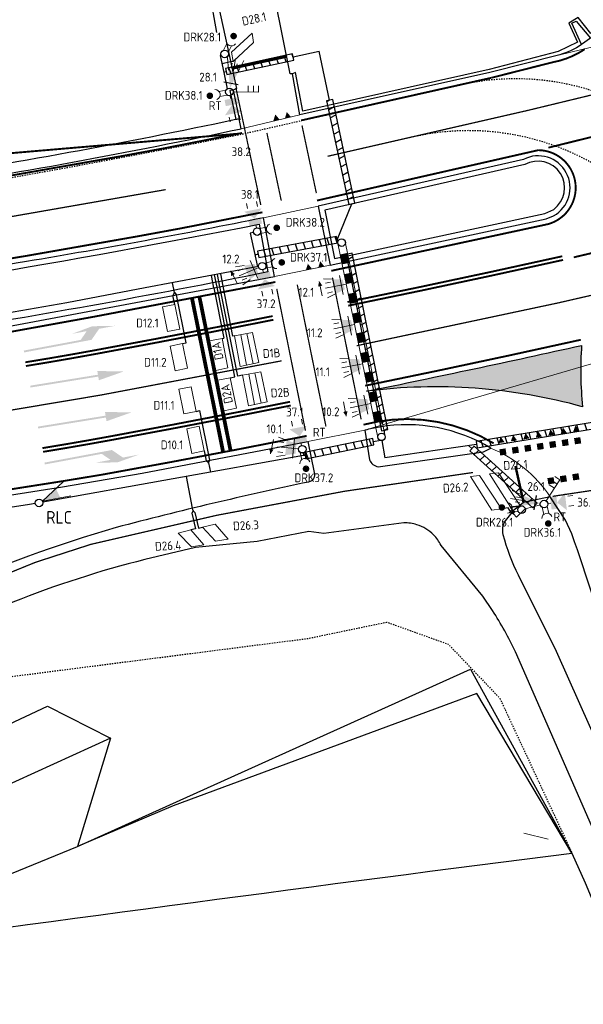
# Model space of a CAD drawing. Header units: metres. Extents: x 144112 to 146497, y 457631 to 458575.
# Tile 4 of 59: x 144634 to 144679, y 457676 to 457754. Entities that reach past the tile are written whole.
import ezdxf
from ezdxf.enums import TextEntityAlignment as Align

# ---------------------------------------------------------------- set-up
doc = ezdxf.new("R2010")
doc.units = ezdxf.units.M
doc.header["$LTSCALE"] = 0.25
for name, pattern in [('N237M200$0$030270', [0.75, 0.0675, -0.6825]), ('N237M200$0$050050', [0.25, 0.1175, -0.1325]), ('N237M200$0$11', [0.5, 0.25, -0.25]), ('N237M200$0$13', [1, 0.25, -0.75]), ('N237M200$0$39', [3, 0.75, -2.25]), ('STIPPELFIJN', [0.375, 0.25, -0.125])]:
    doc.linetypes.add(name, pattern=pattern)
doc.layers.get('0').update_dxf_attribs({"linetype": 'CONTINUOUS', "lineweight": 0})
for name, color, linetype, lineweight in [('INSTALLATIE', 3, 'CONTINUOUS', 0), ('LUSSEN', 7, 'CONTINUOUS', 0), ('TOPOT09', 4, 'geleiderail', 0), ('TOPOV04', 12, 'CONTINUOUS', 0)]:
    doc.layers.add(name, color=color, linetype=linetype, lineweight=lineweight)
for name, color, linetype in [('INSTALLATIE-T-CODE', 1, 'CONTINUOUS'), ('KABEL-500', 3, 'CONTINUOUS'), ('MASTEN', 7, 'CONTINUOUS'), ('MOF', 6, 'CONTINUOUS'), ('N237M200$0$TM-HULPLIJNEN', 252, 'CONTINUOUS'), ('N237M200$0$TM-L_03-27_10', 252, 'N237M200$0$030270'), ('N237M200$0$TM-L_05-05_10', 252, 'N237M200$0$050050'), ('N237M200$0$TM-L_1-1_15', 252, 'N237M200$0$11'), ('N237M200$0$TM-L_1-3_10', 252, 'N237M200$0$13'), ('N237M200$0$TM-L_3-9_10', 252, 'N237M200$0$39'), ('N237M200$0$TM-L_C_15', 252, 'CONTINUOUS'), ('N237M200$0$TM-L_C_20', 252, 'CONTINUOUS'), ('N237M200$0$TM-L_C_30', 252, 'CONTINUOUS'), ('N237M200$0$TM-PIJL', 252, 'CONTINUOUS'), ('N237M200$0$TM-SYMBOOL', 252, 'CONTINUOUS'), ('ONDERGROND', 7, 'CONTINUOUS'), ('TER-T02', 3, 'RASTER'), ('TOPOT05', 3, 'STIPPELFIJN'), ('TOPOT50', 6, 'CONTINUOUS'), ('VRI - uitslijper', 1, 'CONTINUOUS'), ('VRI131 installatie$0$INST-T-CODE', 252, 'CONTINUOUS'), ('VRI131 lussen$0$LUS-T-CODE', 1, 'CONTINUOUS'), ('VRI131 mantelbuis$0$BUIS', 1, 'CONTINUOUS'), ('WEG-NW-MARKERING', 7, 'STIPPELFIJN'), ('WEG-T01', 7, 'CONTINUOUS'), ('WEG-T21', 12, 'CONTINUOUS'), ('x-wegmeubilair bs', 252, 'CONTINUOUS')]:
    doc.layers.add(name, color=color, linetype=linetype)
doc.styles.add('I020-1', font='ISO', dxfattribs={"height": 2})
doc.styles.add('VRI131 installatie$0$I020-1', font='ISO', dxfattribs={"height": 2})
doc.styles.add('VRI131 installatie$0$ISO', font='ISO')
doc.styles.add('VRI131 lussen$0$I020-1', font='ISO', dxfattribs={"height": 2})
doc.linetypes.add('geleiderail', pattern='A,0.5,-0.25,[1,GELEIDERAIL,S=1,R=0,X=0,Y=0],-0.25,0.5', length=1.5)
doc.linetypes.add('RASTER', pattern='A,0.25,-0.25,[150,BLOK.SHX,S=0.25,R=0,X=0,Y=0],-0.25,0.25', length=1)

# ---------------------------------------------------------------- blocks, each defined once
blk = doc.blocks.new('Masten1')
blk.add_circle((0, 0), 0.3)
blk = doc.blocks.new('VRI131 lussen$0$V_1X2')
blk.add_lwpolyline([(-1, 0), (1, 0), (1, -1), (-1, -1), (-1, 0)])
at = {"layer": 'VRI131 lussen$0$LUS-T-CODE', "style": 'VRI131 lussen$0$I020-1'}
blk.add_attdef('LUS', text='', height=1, rotation=270, dxfattribs=at).set_placement((0.022, -2.416), align=Align.MIDDLE)
blk = doc.blocks.new('V_RLC')
blk.add_lwpolyline([(2.511, 0.632), (0.3, 0), (2.511, -0.632)])
blk.add_solid([(0.3, 0), (1.7, 0.4), (1.7, -0.4)])
at = {"layer": 'INSTALLATIE-T-CODE', "style": 'I020-1'}
blk.add_attdef('INST', text='', height=1, dxfattribs=at).set_placement((4.287, 0.002), align=Align.MIDDLE)
blk = doc.blocks.new('VRI131 installatie$0$V_3X30LNT_S')
for p, q in [((0.3, 0), (1.975, 0)), ((0.7, 0.769), (0.7, -0.769)), ((1.3, 0.6), (1.979, 0.769)), ((1.5, 0.4), (1.9, 0.4)), ((1.3, -0.6), (1.979, -0.769)), ((1.5, -0.4), (1.9, -0.4))]:
    blk.add_line(p, q)
blk.add_solid([(0.5, 0.4), (0.5, -0.4), (1.3, 0.6), (1.3, -0.6)])
at = {"layer": 'VRI131 installatie$0$INST-T-CODE', "style": 'VRI131 installatie$0$I020-1'}
blk.add_attdef('LNT', text='', height=1, dxfattribs=at).set_placement((3.534, -0.001), align=Align.MIDDLE)
blk = doc.blocks.new('VRI131 installatie$0$V_VGLNT')
for p, q in [((0.548, 0), (0.3, 0)), ((1.948, 0.4), (2.348, 0.4)), ((1.948, -0.4), (2.348, -0.4))]:
    blk.add_line(p, q)
for points in [[(0.548, 0.5), (1.048, 0.5), (0.548, -0.5), (1.048, -0.5)], [(1.048, 0), (1.748, 0.7), (1.748, -0.7)]]:
    blk.add_solid(points)
at = {"layer": 'VRI131 installatie$0$INST-T-CODE', "style": 'VRI131 installatie$0$I020-1'}
blk.add_attdef('INST', text='', height=1, dxfattribs=at).set_placement((4.115, -0.001), align=Align.MIDDLE)
blk = doc.blocks.new('VRI131 installatie$0$V_DRK')
for p, q in [((0.22, 0.204), (0.818, 0.204)), ((0.22, -0.204), (0.806, -0.204))]:
    blk.add_line(p, q)
at = {"const_width": 0.259}
blk.add_lwpolyline([(1.695, -0.078, 1.135207), (1.455, 0.027, 0.843915)], format="xyb", close=True, dxfattribs=at)
blk.add_arc((1.174, -0.01), 0.416, 101.07288, 258.88402)
at = {"layer": 'VRI131 installatie$0$INST-T-CODE', "style": 'VRI131 installatie$0$I020-1'}
for tag, p in [('INST1', (-1.932, 3.372)), ('INST', (-2.283, 2.08))]:
    blk.add_attdef(tag, text='', height=1, rotation=164.82799, dxfattribs=at).set_placement(p, align=Align.MIDDLE)
blk.add_attdef('INST', text='', height=1, dxfattribs=at).set_placement((3.19, -0.003), align=Align.MIDDLE)
blk = doc.blocks.new('VRI131 installatie$0$V_SECLNT')
for p, q in [((0.3, 0), (2.3, 0)), ((1.5, 0), (1.5, 0.5)), ((1.9, 0), (1.9, 0.5)), ((2.3, 0), (2.3, 0.5))]:
    blk.add_line(p, q)
blk = doc.blocks.new('VRI131 installatie$0$V_3X20LNT_S')
for p, q in [((1.7, 0.4), (2.666, 0.659)), ((1.7, 0), (2.7, 0)), ((1.9, 0.2), (2.3, 0.2)), ((1.7, -0.4), (2.666, -0.659)), ((1.9, -0.2), (2.3, -0.2))]:
    blk.add_line(p, q)
blk.add_solid([(0.3, 0), (1.7, 0.4), (1.7, -0.4)])
at = {"layer": 'x-wegmeubilair bs', "color": 3}
blk.add_line((0.7, 0.58), (0.7, -0.58), dxfattribs=at)
at = {"layer": 'VRI131 installatie$0$INST-T-CODE', "style": 'VRI131 installatie$0$I020-1'}
blk.add_attdef('LNT', text='', height=1, dxfattribs=at).set_placement((4.129, 0), align=Align.MIDDLE)
blk = doc.blocks.new('N237M200$0$vobur')
at = {"layer": 'N237M200$0$TM-PIJL'}
blk.add_hatch(color=256, dxfattribs=at).paths.add_polyline_path([(0, -0.075), (4.6, -0.075), (5.2, -0.675), (4, -0.675), (5.7, -0.975), (7.5, -0.675), (6.2, -0.675), (5.45, 0.075), (0, 0.075)])
blk = doc.blocks.new('N237M200$0$vobul')
at = {"layer": 'N237M200$0$TM-PIJL'}
blk.add_hatch(color=256, dxfattribs=at).paths.add_polyline_path([(0, 0.075), (4.6, 0.075), (5.2, 0.675), (4, 0.675), (5.7, 0.975), (7.5, 0.675), (6.2, 0.675), (5.45, -0.075), (0, -0.075)])
blk = doc.blocks.new('N237M200$0$vobud')
at = {"layer": 'N237M200$0$TM-PIJL'}
blk.add_hatch(color=256, dxfattribs=at).paths.add_polyline_path([(5.45, -0.375), (7.5, 0), (5.45, 0.375), (5.45, 0.075), (0, 0.075), (0, -0.075), (5.45, -0.075)])
blk = doc.blocks.new('N237M200$0$dht')
at = {"layer": 'N237M200$0$TM-SYMBOOL'}
blk.add_hatch(color=256, dxfattribs=at).paths.add_polyline_path([(0, 0), (0, 0.5), (0.467, 0.25)])
blk = doc.blocks.new('N237M200$0$dbl')
at = {"layer": 'N237M200$0$TM-SYMBOOL'}
blk.add_hatch(color=256, dxfattribs=at).paths.add_polyline_path([(0, 0), (0.5, 0), (0.5, 0.5), (0, 0.5)])
blk = doc.blocks.new('N237_ondergrond1')
at = {"layer": 'N237M200$0$TM-SYMBOOL'}
h = blk.add_hatch(color=8, dxfattribs=at)
edge = h.paths.add_edge_path()
edge.add_arc((144705.204, 457726.042), 26.671, 175.69235, 186.19609)
edge.add_arc((144667.035, 457681.176), 43.574, 74.48849, 97.28212)
edge.add_arc((144457.615, 458722.261), 1018.481, 281.548492, 282.531885)
at = {"layer": 'N237M200$0$TM-HULPLIJNEN', "color": 8}
blk.add_lwpolyline([(144678.608, 457728.045, 0.045863), (144678.689, 457723.163, 0.099785), (144661.512, 457724.399, 0.004291)], format="xyb", close=True, dxfattribs=at)
at = {"layer": 'N237M200$0$TM-L_03-27_10', "color": 8, "const_width": 0.1, "flags": 128}
blk.add_lwpolyline([(144669.984, 457717.944, 0.030685), (144639.639, 457712.235), (144635.233, 457710.806, -0.02057), (144614.624, 457703.055, -0.009232), (144586.992, 457694.334, -0.032872), (144549.485, 457685.572, -0.028318), (144493.484, 457679.744, -0.020539), (144475.995, 457679.633), (144436.867, 457681.51, 0.020743), (144425.812, 457681.684, 0.028304), (144386.248, 457677.975, -0.00108), (144150.789, 457638.398, -0.007743), (144126.879, 457634.844, -0.007743)], format="xyb", dxfattribs=at)
at = {"layer": 'N237M200$0$TM-L_05-05_10', "color": 8, "const_width": 0.1, "flags": 128}
for points in [[(144651.159, 457748.497), (144653.131, 457739.204)], [(144656.403, 457745.52), (144657.544, 457740.14)], [(144653.615, 457744.929), (144654.756, 457739.549)], [(144656.028, 457732.872), (144658.305, 457721.6)], [(144658.822, 457733.436), (144661.099, 457722.164)], [(144654.399, 457732.543), (144656.676, 457721.271)], [(144683.717, 457717.165), (144676.301, 457716.048)]]:
    blk.add_lwpolyline(points, dxfattribs=at)
at = {"layer": 'N237M200$0$TM-L_1-1_15', "color": 8, "const_width": 0.15, "flags": 128}
for points in [[(144682.763, 457745.442), (144675.969, 457743.756)], [(144682.848, 457736.191), (144677.982, 457735.043)]]:
    blk.add_lwpolyline(points, dxfattribs=at)
at = {"layer": 'N237M200$0$TM-L_1-3_10', "color": 8, "const_width": 0.1, "flags": 128}
for points in [[(144706.053, 457754.605, -0.009108), (144658.433, 457743.071)], [(144660.75, 457728.019, 0.012097), (144708.486, 457738.979, 0.002654)]]:
    blk.add_lwpolyline(points, format="xyb", dxfattribs=at)
at = {"layer": 'N237M200$0$TM-L_3-9_10', "color": 8, "const_width": 0.1, "flags": 128}
for points in [[(144121.242, 457666.658), (144146.822, 457670.978), (144200.164, 457679.857, -0.004883), (144347.94, 457701.157), (144473.366, 457717.976), (144601.614, 457733.454, 0.011912), (144645.576, 457740.422)], [(144654.796, 457726.82, -0.015595), (144611.439, 457719.536), (144592.971, 457717.197), (144490.831, 457705.026, 0.003627), (144384.022, 457690.767, 0.006546), (144182.813, 457659.45), (144124.268, 457649.58)]]:
    blk.add_lwpolyline(points, format="xyb", dxfattribs=at)
at = {"layer": 'N237M200$0$TM-L_C_15', "color": 8, "const_width": 0.15, "flags": 128}
for points in [[(144676.312, 457750.544, 0.102057), (144678.854, 457751.578)], [(144332.512, 457702.313, -0.001482), (144354.708, 457705.349), (144378.834, 457708.549, 0.001807), (144396.618, 457711.032), (144401.935, 457711.756), (144461.901, 457719.755, -0.001308), (144479.486, 457722.037), (144486.026, 457722.853), (144502.137, 457724.804), (144549.236, 457730.386), (144570.678, 457733.01), (144593.617, 457735.725), (144601.197, 457736.677, 0.00412), (144611.641, 457738.126), (144614.451, 457738.552), (144630.014, 457741), (144633.489, 457741.577), (144642.204, 457743.109), (144645.563, 457743.729), (144651.644, 457744.926)], [(144657.592, 457739.555), (144675.167, 457743.559, -0.874008), (144675.917, 457737.676), (144658.726, 457733.97)], [(144653.262, 457738.622), (144646.793, 457737.346), (144643.33, 457736.708), (144634.614, 457735.175), (144631.071, 457734.586), (144615.458, 457732.131), (144612.581, 457731.695, -0.00412), (144602.031, 457730.231), (144594.402, 457729.273), (144571.462, 457726.558), (144550.005, 457723.932), (144502.912, 457718.35)], [(144660.017, 457731.492, 0.004333), (144677.072, 457735.128, 0.004333)], [(144660.077, 457731.198, 0.004333), (144677.137, 457734.836)], [(144557.41, 457716.473), (144580.976, 457721.671, -0.009041), (144585.408, 457722.487, -0.010737), (144590.37, 457723.22, 0.006494), (144606.3, 457725.141), (144625.636, 457727.898), (144629.386, 457728.466), (144633.127, 457729.096), (144640.1, 457730.363), (144654.291, 457733.082)], [(144634.433, 457726.702, 0.005502), (144639.983, 457727.662, 0.003912), (144654.078, 457730.373, 0.003912)], [(144634.48, 457726.406, 0.005502), (144640.037, 457727.367, 0.003912), (144654.137, 457730.079, 0.003912)], [(144661.422, 457724.84, 0.0043), (144678.547, 457728.492, 0.002592)], [(144635.794, 457719.882, 0.005259), (144641.243, 457720.827, 0.003915), (144655.455, 457723.561, 0.003915)], [(144635.842, 457719.586, 0.005259), (144641.297, 457720.532, 0.003915), (144655.514, 457723.267, 0.003915)], [(144661.287, 457721.742, -0.203626), (144671.627, 457720.262)], [(144451.874, 457696.262, -0.002239), (144499.031, 457702.32), (144555.247, 457706.465), (144568.925, 457707.995), (144590.73, 457710.609, 0.003581), (144606.461, 457712.518, 0.006782), (144614.734, 457713.697), (144637.314, 457717.242), (144640.474, 457717.763, 0.004819), (144656.77, 457720.852)]]:
    blk.add_lwpolyline(points, format="xyb", dxfattribs=at)
for points in [[(144671.425, 457749.306), (144676.341, 457750.551)], [(144656.33, 457745.922), (144671.413, 457749.303)], [(144651.355, 457744.868), (144623.2, 457742.456), (144600.085, 457739.189), (144597.439, 457738.867), (144568.751, 457732.776)]]:
    blk.add_lwpolyline(points, dxfattribs=at)
at = {"layer": 'N237M200$0$TM-L_C_20', "color": 8, "const_width": 0.2}
for points in [[(144655.179, 457750.995), (144650.841, 457750.052)], [(144673.999, 457715.55), (144673.354, 457718.461)]]:
    blk.add_lwpolyline(points, dxfattribs=at)
at = {"layer": 'N237M200$0$TM-L_C_30', "color": 8, "const_width": 0.3, "flags": 128}
for points in [[(144647.666, 457731.808), (144650.144, 457719.557)], [(144648.254, 457731.927), (144650.732, 457719.676)]]:
    blk.add_lwpolyline(points, dxfattribs=at)
at = {"layer": 'TER-T02', "color": 8, "flags": 128}
for points in [[(144620.575, 457753.474), (144646.849, 457757.863), (144649.05, 457756.069), (144649.619, 457752.908)], [(144677.838, 457687.705), (144678.879, 457685.344), (144690.951, 457656.37)]]:
    blk.add_lwpolyline(points, dxfattribs=at)
blk.add_lwpolyline([(144617.715, 457679.703, -0.002545), (144677.838, 457687.705)], format="xyb", dxfattribs=at)
at = {"layer": 'TOPOT05', "color": 8, "flags": 128}
blk.add_lwpolyline([(144617.908, 457699.751), (144656.836, 457704.752), (144663.14, 457706.054), (144668.018, 457704.302), (144672.099, 457700.019), (144677.838, 457687.705)], dxfattribs=at)
at = {"layer": 'TOPOT09', "color": 8, "flags": 128}
blk.add_lwpolyline([(144675.938, 457688.799), (144674.015, 457689.296)], dxfattribs=at)
at = {"layer": 'TOPOT50', "color": 8}
for points in [[(144638.579, 457688.232), (144669.785, 457702.304), (144677.838, 457687.705)], [(144677.838, 457687.705), (144670.275, 457700.394), (144646.161, 457691.448), (144638.579, 457688.232)], [(144597.415, 457676.861), (144601.111, 457682.906), (144636.186, 457699.388), (144641.203, 457696.82)], [(144641.203, 457696.82), (144597.415, 457676.861)], [(144641.203, 457696.82), (144638.579, 457688.232)], [(144617.715, 457679.703), (144638.579, 457688.232)]]:
    blk.add_lwpolyline(points, dxfattribs=at)
at = {"layer": 'TOPOV04', "color": 8}
for points in [[(144676.866, 457751.139), (144703.897, 457757.714)], [(144651.571, 457745.261), (144656.234, 457746.362)], [(144653.35, 457738.181), (144657.694, 457739.117)], [(144662.539, 457721.64), (144710.768, 457735.752)], [(144654.208, 457733.525), (144658.634, 457734.411)], [(144656.86, 457720.412), (144661.405, 457721.308)], [(144661.405, 457721.308), (144662.539, 457721.64)]]:
    blk.add_lwpolyline(points, dxfattribs=at)
blk.add_lwpolyline([(144676.122, 457716.019, 0.146788), (144671.397, 457719.878)], format="xyb", dxfattribs=at)
at = {"layer": 'WEG-NW-MARKERING', "color": 8, "flags": 128}
blk.add_lwpolyline([(144668.917, 457748.737), (144651.666, 457744.821, -0.02212), (144581.158, 457733.888)], format="xyb", dxfattribs=at)
at = {"layer": 'WEG-NW-MARKERING', "color": 8}
for centre in [(144673.344, 457729.233), (144669.633, 457725.109)]:
    blk.add_arc(centre, 20, 1.24427, 102.78929, dxfattribs=at)
at = {"layer": 'WEG-T01', "color": 8}
for points in [[(144655.636, 457749.631), (144655.451, 457749.627), (144654.282, 457755.562, -0.069376), (144654.261, 457756.887, -0.212324), (144656.269, 457760.229, -0.009954), (144680.835, 457764.264), (144681.59, 457763.83), (144682.855, 457761.582), (144684.056, 457761.113), (144684.37, 457760.514), (144684.411, 457760.177)], [(144499.966, 457734.69), (144546.841, 457742.631), (144562.599, 457745.159, 0.002865), (144600.222, 457750.718, 0.005248), (144622.882, 457754.68, 0.005672), (144647.101, 457758.552, -0.257219), (144649.576, 457755.879), (144651.191, 457748.453), (144650.941, 457748.331)], [(144678.606, 457751.953, -0.076186), (144676.866, 457751.139)], [(144651.404, 457746.043, -0.000146), (144651.141, 457745.987)], [(144651.141, 457745.987, -0.014667), (144624.587, 457741.132, -0.013676), (144581.019, 457735.13), (144551.951, 457731.716, 0.001776), (144447.691, 457719.317, 0.000576), (144382.741, 457711.532, 0.002856), (144351.83, 457707.795, 0.00277), (144306.092, 457701.838, 0.005341), (144206.68, 457687.469, 0.004219), (144117.754, 457672.883, 0.004219)], [(144117.888, 457672.095, -0.00422), (144206.803, 457686.678, -0.005341), (144306.199, 457701.045, -0.002771), (144351.93, 457707.001, -0.002856), (144382.835, 457710.738, -0.000576), (144447.787, 457718.523, -0.001776), (144552.043, 457730.921), (144581.109, 457734.335, 0.013674), (144624.713, 457740.342, 0.014811), (144651.571, 457745.261)], [(144659.865, 457734.676), (144675.803, 457738.112), (144676.387, 457738.349, 0.982964), (144673.984, 457742.828)], [(144653.35, 457738.181, -0.008171), (144634.54, 457734.706, -0.00613), (144607.686, 457730.54), (144594.459, 457728.827), (144506.754, 457718.355)], [(144506.029, 457710.625, 0.003069), (144553.757, 457716.262), (144557.315, 457716.913), (144581.389, 457722.215), (144585.332, 457722.931), (144589.168, 457723.517, 0.006093), (144606.242, 457725.588), (144625.575, 457728.344), (144633.05, 457729.54), (144654.208, 457733.525)], [(144662.556, 457721.558, 0.02283), (144661.405, 457721.308)], [(144661.405, 457721.308), (144661.771, 457718.961, 0.263032), (144662.455, 457718.395), (144670.816, 457719.582), (144671.397, 457719.878)], [(144671.397, 457719.878, 0.179959), (144662.556, 457721.558)], [(144656.86, 457720.412), (144657.364, 457717.952, -0.453356), (144656.92, 457717.189, 0.012201), (144641.645, 457713.577, 0.032724), (144627.911, 457708.578, -0.000404), (144616.735, 457703.659), (144609.767, 457700.549), (144597.692, 457695.107, -0.001697), (144581.112, 457687.771, -0.010547), (144574.987, 457685.225, -0.054473), (144554.915, 457679.596, -0.045897), (144534.523, 457678.36, -0.029406), (144521.825, 457679.667)], [(144694.445, 457654.433), (144680.125, 457688.201), (144673.359, 457703.687, 0.032943), (144671.533, 457706.974), (144670.755, 457708.118), (144667.442, 457712.149, 0.081617), (144666.845, 457712.993, 0.123094), (144665.526, 457713.798, 0.082269), (144664.494, 457713.942), (144658.133, 457713.086), (144656.947, 457713.25), (144652.841, 457712.451), (144647.944, 457711.987), (144643.923, 457711.026, 0.033827), (144633.442, 457707.634), (144627.951, 457705.328), (144614.409, 457699.298), (144603.117, 457694.221), (144598.921, 457692.354, -0.005907), (144576.114, 457682.421, -0.054588), (144555.373, 457676.609, -0.045897), (144534.429, 457675.339, -0.029491), (144521.339, 457676.684, 0.009045)]]:
    blk.add_lwpolyline(points, format="xyb", dxfattribs=at)
for points in [[(144678.606, 457751.953), (144677.833, 457753.641), (144678.184, 457753.82), (144679.305, 457752.455)], [(144679.305, 457752.455), (144678.606, 457751.953)], [(144676.866, 457751.139), (144671.317, 457749.743), (144656.234, 457746.362)], [(144656.234, 457746.362), (144655.636, 457749.631)], [(144650.941, 457748.331), (144651.404, 457746.043)], [(144651.571, 457745.261), (144651.404, 457746.043)], [(144673.984, 457742.828), (144657.694, 457739.117)], [(144657.694, 457739.117), (144658.634, 457734.411)], [(144654.208, 457733.525), (144653.35, 457738.181)], [(144658.634, 457734.411), (144659.865, 457734.676)], [(144549.776, 457705.316), (144606.52, 457712.073), (144614.806, 457713.253), (144637.387, 457716.799), (144643.71, 457717.885), (144656.86, 457720.412)]]:
    blk.add_lwpolyline(points, dxfattribs=at)
blk.add_lwpolyline([(144676.122, 457716.019), (144674.001, 457715.551), (144673.184, 457714.903), (144672.526, 457714.093, 0.213368), (144672.358, 457713.009, 0.046371), (144673.557, 457709.804), (144676.598, 457703.757), (144681.067, 457693.719), (144682.745, 457694.327), (144683.18, 457693.399), (144681.488, 457692.669, -0.006571), (144690.958, 457670.497), (144692.556, 457671.2, -0.02117), (144681.148, 457702.796, 0.010932), (144677.827, 457713.072), (144677.338, 457714.143)], format="xyb", close=True, dxfattribs=at)
at = {"layer": 'WEG-T21', "color": 8}
for points in [[(144684.068, 457758.745), (144683.812, 457758.814), (144683.262, 457757.175), (144682.739, 457756.266), (144681.057, 457754.231, -0.058745), (144679.341, 457752.83), (144678.341, 457754.101), (144677.579, 457753.658), (144678.267, 457752.131), (144676.754, 457751.407), (144671.268, 457749.98), (144656.47, 457746.658), (144655.894, 457749.74), (144655.636, 457749.631)], [(144659.776, 457735.114), (144675.69, 457738.515), (144676.391, 457738.852, 0.942635), (144674.091, 457742.414)], [(144506.754, 457718.355), (144506.831, 457717.864, 0.001521), (144607.719, 457730.095, 0.014574), (144652.994, 457737.674), (144653.691, 457733.885, -0.01174), (144625.541, 457728.839), (144606.149, 457726.011, -0.005643), (144589.347, 457723.897), (144582.258, 457722.773), (144579.332, 457722.185), (144556.271, 457717.084), (144554.452, 457716.752, -0.003307), (144505.973, 457711.02)]]:
    blk.add_lwpolyline(points, format="xyb", dxfattribs=at)
for points in [[(144650.941, 457748.331), (144650.674, 457748.293), (144651.141, 457745.987)], [(144674.091, 457742.414), (144658.207, 457738.799), (144658.996, 457734.947), (144659.776, 457735.114)]]:
    blk.add_lwpolyline(points, dxfattribs=at)
at = {"layer": 'N237M200$0$TM-PIJL', "color": 8}
for name, p, rotation in [('N237M200$0$vobul', (144634.323, 457727.559), 10.59135972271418), ('N237M200$0$vobud', (144634.833, 457724.77), 9.198618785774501), ('N237M200$0$vobud', (144635.441, 457721.517), 9.198618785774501), ('N237M200$0$vobur', (144635.966, 457718.655), 10.59135972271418)]:
    blk.add_blockref(name, p, dxfattribs=dict(at, rotation=rotation))
at = {"layer": 'N237M200$0$TM-SYMBOOL', "color": 8}
for name, p, rotation in [('N237M200$0$dht', (144654.621, 457745.989), 101.1584279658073), ('N237M200$0$dht', (144655.537, 457746.185), 101.7988356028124), ('N237M200$0$dht', (144657.203, 457734.124), 101.1584279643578), ('N237M200$0$dht', (144658.184, 457734.317), 101.1584279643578), ('N237M200$0$dht', (144674.471, 457720.651), 98.54224855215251), ('N237M200$0$dht', (144675.46, 457720.8), 98.54224855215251), ('N237M200$0$dht', (144676.449, 457720.948), 98.54224855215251), ('N237M200$0$dht', (144677.438, 457721.097), 98.54224855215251), ('N237M200$0$dht', (144678.426, 457721.245), 98.54224855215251), ('N237M200$0$dht', (144672.493, 457720.354), 98.54224855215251), ('N237M200$0$dht', (144673.482, 457720.503), 98.54224855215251), ('N237M200$0$dbl', (144675.534, 457720.305), 188.5422485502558), ('N237M200$0$dbl', (144676.523, 457720.454), 188.5422485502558), ('N237M200$0$dbl', (144677.512, 457720.602), 188.5422485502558), ('N237M200$0$dbl', (144678.501, 457720.751), 188.5422485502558), ('N237M200$0$dbl', (144672.567, 457719.86), 188.5422485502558), ('N237M200$0$dbl', (144673.556, 457720.008), 188.5422485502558), ('N237M200$0$dbl', (144674.545, 457720.157), 188.5422485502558), ('N237M200$0$dbl', (144677.94, 457717.312), 8.974442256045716), ('N237M200$0$dbl', (144675.965, 457717), 8.974442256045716), ('N237M200$0$dbl', (144676.952, 457717.156), 8.974442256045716)]:
    blk.add_blockref(name, p, dxfattribs=dict(at, rotation=rotation))

msp = doc.modelspace()

# ---------------------------------------------------------------- hatches: boundary and pattern name
at = {"layer": 'VRI131 mantelbuis$0$BUIS'}
h = msp.add_hatch(dxfattribs=at)
h.set_pattern_fill('LINE', color=256, scale=0.2, angle=290.043, style=0)
h.paths.add_polyline_path([(144655.654, 457751.211), (144650.331, 457750.053), (144650.438, 457749.565), (144655.76, 457750.722)])
h = msp.add_hatch(dxfattribs=at)
h.set_pattern_fill('LINE', color=256, scale=0.2, angle=208.881, style=0)
h.paths.add_polyline_path([(144660.603, 457739.341), (144658.841, 457747.593), (144658.352, 457747.489), (144660.114, 457739.236)])
h = msp.add_hatch(dxfattribs=at)
h.set_pattern_fill('LINE', color=256, scale=0.2, angle=288.378, style=0)
h.paths.add_polyline_path([(144659.155, 457736.685), (144652.88, 457735.53), (144652.97, 457735.039), (144659.246, 457736.193)])
h = msp.add_hatch(dxfattribs=at)
h.set_pattern_fill('LINE', color=256, scale=0.2, angle=208.278, style=0)
h.paths.add_polyline_path([(144663.218, 457721.363), (144660.397, 457735.369), (144659.907, 457735.27), (144662.728, 457721.264)])
h = msp.add_hatch(dxfattribs=at)
h.set_pattern_fill('LINE', color=256, scale=0.2, angle=287.361, style=0)
h.paths.add_polyline_path([(144683.495, 457722.577), (144670.223, 457720.406), (144670.304, 457719.913), (144683.576, 457722.083)])
h = msp.add_hatch(dxfattribs=at)
h.set_pattern_fill('LINE', color=256, scale=0.2, angle=289.422, style=0)
h.set_pattern_definition([(289.422, (-0.21527, 1.3799), (0.5988653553, 0.2111522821), [])])
h.paths.add_polyline_path([(144662.016, 457720.638), (144656.598, 457719.528), (144656.699, 457719.038), (144662.116, 457720.148)])
h = msp.add_hatch(dxfattribs=at)
h.set_pattern_fill('LINE', color=256, scale=0.2, angle=43.191, style=0)
h.paths.add_polyline_path([(144669.733, 457719.654), (144674.736, 457715.148), (144675.07, 457715.519), (144670.068, 457720.025)])

# ---------------------------------------------------------------- linework, layer by layer
for points in [[(144650.805, 457751.335), (144652.444, 457752.858), (144652.56, 457752.11), (144650.925, 457750.61)], [(144650.053, 457728.587), (144649.067, 457728.409), (144649.549, 457726.053), (144650.52, 457726.261)], [(144650.691, 457725.479), (144649.712, 457725.278), (144650.198, 457722.843), (144651.193, 457723.052)]]:
    msp.add_lwpolyline(points, close=True)
for points in [[(144652.482, 457729.072), (144652.987, 457726.685), (144651.504, 457726.379), (144651.034, 457728.803), (144652.482, 457729.072)], [(144651.987, 457726.479), (144651.538, 457728.895)], [(144652.019, 457728.99), (144652.521, 457726.588)], [(144653.124, 457725.937), (144653.628, 457723.549), (144652.146, 457723.243), (144651.676, 457725.667), (144653.124, 457725.937)], [(144652.629, 457723.343), (144652.18, 457725.759)], [(144652.66, 457725.854), (144653.163, 457723.452)], [(144647.586, 457713.39), (144648.62, 457712.203), (144647.627, 457712.033), (144646.574, 457713.134), (144647.586, 457713.39)], [(144649.506, 457713.845), (144650.54, 457712.658), (144649.547, 457712.488), (144648.494, 457713.59), (144649.506, 457713.845)]]:
    msp.add_lwpolyline(points)
at = {"layer": 'INSTALLATIE'}
for p, q in [((144662.422, 457720.717), (144659.256, 457736.154)), ((144663.011, 457720.833), (144659.844, 457736.274)), ((144651.294, 457732.943), (144650.747, 457733.965)), ((144658, 457731.993), (144657.776, 457733.13)), ((144659.69, 457723.551), (144659.921, 457722.415)), ((144654.128, 457720.565), (144653.899, 457719.429)), ((144674.135, 457715.058), (144675.33, 457715.362))]:
    msp.add_line(p, q, dxfattribs=at)
for points in [[(144650.737, 457733.983, 0, 0.35, 0), (144650.926, 457733.631, 0.35, 0.35, 0)], [(144657.772, 457733.151, 0, 0.35, 0), (144657.85, 457732.758, 0.35, 0.35, 0)], [(144659.926, 457722.395, 0, 0.35, 0), (144659.846, 457722.787, 0.35, 0.35, 0)], [(144653.895, 457719.409, 0, 0.35, 0), (144653.974, 457719.801, 0.35, 0.35, 0)]]:
    msp.add_lwpolyline(points, format="xyseb", dxfattribs=at)
msp.add_lwpolyline([(144674.135, 457715.058), (144673.449, 457714.389), (144673.199, 457714.654)], dxfattribs=at)
for points in [[(144660.025, 457735.393), (144660.185, 457734.609), (144659.437, 457735.272), (144659.598, 457734.488)], [(144660.346, 457733.825), (144660.507, 457733.042), (144659.758, 457733.705), (144659.919, 457732.921)], [(144660.668, 457732.258), (144660.828, 457731.474), (144660.08, 457732.137), (144660.241, 457731.354)], [(144660.989, 457730.691), (144661.15, 457729.907), (144660.401, 457730.57), (144660.562, 457729.786)], [(144661.311, 457729.123), (144661.471, 457728.339), (144660.723, 457729.003), (144660.884, 457728.219)], [(144661.632, 457727.556), (144661.793, 457726.772), (144661.044, 457727.435), (144661.205, 457726.652)], [(144661.954, 457725.988), (144662.114, 457725.205), (144661.366, 457725.868), (144661.527, 457725.084)], [(144662.275, 457724.421), (144662.436, 457723.637), (144661.687, 457724.3), (144661.848, 457723.517)], [(144662.597, 457722.854), (144662.757, 457722.07), (144662.009, 457722.733), (144662.17, 457721.949)]]:
    msp.add_solid(points, dxfattribs=at)
at = {"layer": 'KABEL-500'}
for p, q in [((144655.707, 457750.966, -110), (144657.769, 457751.415, -110)), ((144658.597, 457747.541, -110), (144657.769, 457751.415, -110)), ((144650.195, 457749.768, -110), (144650.384, 457749.809, -110)), ((144650.203, 457749.731), (144650.461, 457748.423)), ((144659.201, 457736.439), (144660.359, 457739.289, -110)), ((144652.551, 457737.023), (144652.282, 457736.964)), ((144652.282, 457736.964), (144652.871, 457734.289)), ((144659.298, 457736.376), (144659.201, 457736.439)), ((144652.925, 457735.285), (144652.664, 457735.227)), ((144649.414, 457732.622), (144649.217, 457733.601)), ((144649.656, 457732.668), (144649.459, 457733.647)), ((144649.891, 457732.709), (144649.693, 457733.691)), ((144650.145, 457732.76), (144649.948, 457733.739)), ((144646.267, 457732.236), (144646.111, 457733.016)), ((144662.92, 457720.988), (144662.973, 457721.314)), ((144662.669, 457720.479), (144662.066, 457720.393)), ((144662.753, 457720.477), (144662.975, 457719.118)), ((144656.483, 457719.5), (144656.527, 457719.284)), ((144670.264, 457720.16), (144662.975, 457719.118)), ((144669.9, 457719.839), (144669.655, 457720.06)), ((144656.527, 457719.284), (144635.814, 457715.587)), ((144648.984, 457718.714), (144649.142, 457717.966)), ((144656.643, 457719.308), (144656.527, 457719.284)), ((144634.764, 457715.4), (144632.537, 457715.054)), ((144635.224, 457715.482), (144634.764, 457715.4)), ((144647.761, 457714.907), (144647.716, 457715.107)), ((144673.146, 457714.857), (144673.291, 457714.782)), ((144673.674, 457715.292), (144673.732, 457715.262)), ((144674.903, 457715.333), (144674.922, 457715.258))]:
    msp.add_line(p, q, dxfattribs=at)
at = {"layer": 'KABEL-500', "elevation": 110}
msp.add_lwpolyline([(144649.991, 457751.093), (144649.911, 457751.075)], dxfattribs=at)
at = {"layer": 'KABEL-500'}
for points in [[(144649.911, 457751.075), (144650.203, 457749.731)], [(144650.731, 457750.568), (144650.053, 457750.421)]]:
    msp.add_lwpolyline(points, dxfattribs=at)
at = {"layer": 'KABEL-500', "flags": 128}
for points in [[(144652.945, 457734.303), (144643.945, 457732.608), (144637.741, 457731.44), (144629.181, 457729.934), (144621.939, 457728.836), (144616.878, 457728.114), (144604.486, 457726.364), (144597.194, 457725.445), (144589.885, 457724.601), (144586.475, 457724.117), (144584.411, 457723.779), (144582.498, 457723.432), (144580.969, 457723.143), (144578.361, 457722.569)], [(144647.716, 457715.107), (144647.224, 457717.624)]]:
    msp.add_lwpolyline(points, dxfattribs=at)
at = {"layer": 'LUSSEN'}
for points in [[(144672.003, 457717.927), (144673.747, 457715.266), (144672.987, 457715.165), (144671.293, 457717.836), (144672.003, 457717.927)], [(144670.489, 457717.704), (144672.233, 457715.044), (144671.473, 457714.943), (144669.779, 457717.614), (144670.489, 457717.704)]]:
    msp.add_lwpolyline(points, dxfattribs=at)
at = {"layer": 'MOF', "const_width": 0.0673}
for points in [[(144646.233, 457732.243, -1.135207), (144646.297, 457732.219, -0.843915)], [(144649.018, 457718.708, -1.135207), (144648.954, 457718.731, -0.843915)], [(144647.727, 457714.913, -1.135207), (144647.791, 457714.89, -0.843915)], [(144673.232, 457714.666, -1.135207), (144673.165, 457714.653, -0.843915)]]:
    msp.add_lwpolyline(points, format="xyb", close=True, dxfattribs=at)
at = {"layer": 'VRI - uitslijper'}
for p, q in [((144646.296, 457731.307), (144646.153, 457732.019)), ((144648.008, 457722.803), (144648.302, 457722.862)), ((144649.094, 457718.931), (144648.302, 457722.862)), ((144649.096, 457718.92), (144648.937, 457719.706))]:
    msp.add_line(p, q, dxfattribs=at)
for points in [[(144650.925, 457750.609), (144650.731, 457750.568)], [(144646.266, 457732.235), (144646.153, 457732.019)], [(144646.266, 457732.235), (144646.446, 457732.074)], [(144648.641, 457719.661), (144648.799, 457718.874)], [(144648.984, 457718.715), (144648.799, 457718.874)], [(144648.984, 457718.715), (144649.094, 457718.931)], [(144647.76, 457714.905), (144647.657, 457714.701)], [(144647.76, 457714.905), (144647.907, 457714.761)], [(144673.033, 457714.717), (144672.773, 457715.13), (144672.233, 457715.044)], [(144673.179, 457714.897), (144672.99, 457715.16), (144672.987, 457715.165)], [(144673.199, 457714.655), (144673.181, 457714.896)], [(144673.199, 457714.655), (144673.033, 457714.717)]]:
    msp.add_lwpolyline(points, dxfattribs=at)
at = {"layer": 'VRI - uitslijper', "flags": 128}
for points in [[(144651.034, 457728.803), (144650.908, 457728.779), (144650.145, 457732.76)], [(144646.923, 457728.184), (144647.217, 457728.243), (144646.446, 457732.074)], [(144649.414, 457732.622), (144650.184, 457728.608)], [(144650.691, 457725.479), (144651.062, 457725.547), (144649.656, 457732.668)], [(144651.676, 457725.667), (144651.311, 457725.595), (144649.89, 457732.712)], [(144650.053, 457728.587), (144650.184, 457728.608)], [(144647.907, 457714.761), (144648.195, 457713.518), (144648.494, 457713.59)], [(144647.657, 457714.701), (144647.94, 457713.469), (144647.586, 457713.39)]]:
    msp.add_lwpolyline(points, dxfattribs=at)
at = {"layer": 'VRI131 mantelbuis$0$BUIS', "elevation": -110}
for points in [[(144655.654, 457751.211), (144650.331, 457750.053), (144650.438, 457749.565), (144655.76, 457750.722)], [(144660.603, 457739.341), (144658.841, 457747.593), (144658.352, 457747.489), (144660.114, 457739.236)]]:
    msp.add_lwpolyline(points, close=True, dxfattribs=at)
at = {"layer": 'VRI131 mantelbuis$0$BUIS'}
for points in [[(144659.155, 457736.685), (144652.88, 457735.53), (144652.97, 457735.039), (144659.246, 457736.193)], [(144663.218, 457721.363), (144660.397, 457735.369), (144659.907, 457735.27), (144662.728, 457721.264)], [(144683.495, 457722.577), (144670.223, 457720.406), (144670.304, 457719.913), (144683.576, 457722.083)], [(144662.016, 457720.638), (144656.598, 457719.528), (144656.699, 457719.038), (144662.116, 457720.148)], [(144669.733, 457719.654), (144674.736, 457715.148), (144675.07, 457715.519), (144670.068, 457720.025)]]:
    msp.add_lwpolyline(points, close=True, dxfattribs=at)

# ---------------------------------------------------------------- block references
at = {"layer": 'INSTALLATIE'}
ref = msp.add_blockref('VRI131 installatie$0$V_DRK', (144650.268, 457751.209), dxfattribs=dict(at, rotation=63.8171772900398))
ref.add_attrib('INST', 'DRK28.1', dxfattribs={"layer": 'VRI131 installatie$0$INST-T-CODE', "color": 1, "height": 0.7, "style": 'VRI131 installatie$0$I020-1'}).set_placement((144648.488, 457752.55), align=Align.MIDDLE)
ref = msp.add_blockref('VRI131 installatie$0$V_3X20LNT_S', (144650.64, 457748.182), dxfattribs=dict(at, rotation=79.45129920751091))
ref.add_attrib('LNT', '28.1', dxfattribs={"layer": 'VRI131 installatie$0$INST-T-CODE', "color": 1, "height": 0.7, "style": 'VRI131 installatie$0$I020-1'}).set_placement((144648.948, 457749.364), align=Align.MIDDLE)
ref = msp.add_blockref('VRI131 installatie$0$V_DRK', (144650.64, 457748.182), dxfattribs=dict(at, rotation=191.1776952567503))
ref.add_attrib('INST', 'DRK38.1', dxfattribs={"layer": 'VRI131 installatie$0$INST-T-CODE', "color": 1, "height": 0.7, "style": 'VRI131 installatie$0$I020-1'}).set_placement((144647.014, 457747.916), align=Align.MIDDLE)
for p, rotation in [((144650.64, 457748.182), 359.9300035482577), ((144675.621, 457715.436), 56.55783175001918)]:
    msp.add_blockref('VRI131 installatie$0$V_SECLNT', p, dxfattribs=dict(at, rotation=rotation))
ref = msp.add_blockref('VRI131 installatie$0$V_VGLNT', (144650.64, 457748.182), dxfattribs=dict(at, rotation=281.1776952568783))
ref.add_attrib('INST', '38.2', dxfattribs={"layer": 'VRI131 installatie$0$INST-T-CODE', "color": 1, "height": 0.7, "style": 'VRI131 installatie$0$I020-1'}).set_placement((144651.575, 457743.441), align=Align.MIDDLE)
ref = msp.add_blockref('VRI131 installatie$0$V_VGLNT', (144652.844, 457737.088), dxfattribs=dict(at, rotation=101.1776952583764))
ref.add_attrib('INST', '38.1', dxfattribs={"layer": 'VRI131 installatie$0$INST-T-CODE', "color": 1, "height": 0.7, "style": 'VRI131 installatie$0$I020-1'}).set_placement((144652.26, 457740.045), align=Align.MIDDLE)
ref = msp.add_blockref('VRI131 installatie$0$V_DRK', (144652.844, 457737.088), dxfattribs=dict(at, rotation=11.17769525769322))
ref.add_attrib('INST', 'DRK38.2', dxfattribs={"layer": 'VRI131 installatie$0$INST-T-CODE', "color": 1, "height": 0.7, "style": 'VRI131 installatie$0$I020-1'}).set_placement((144656.668, 457737.826), align=Align.MIDDLE)
ref = msp.add_blockref('VRI131 installatie$0$V_3X30LNT_S', (144653.242, 457734.341), dxfattribs=dict(at, rotation=202.8244628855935))
ref.add_attrib('LNT', '12.2', dxfattribs={"layer": 'VRI131 installatie$0$INST-T-CODE', "color": 1, "height": 0.7, "style": 'VRI131 installatie$0$I020-1'}).set_placement((144650.76, 457734.906), align=Align.MIDDLE)
ref = msp.add_blockref('VRI131 installatie$0$V_DRK', (144653.242, 457734.341), dxfattribs=dict(at, rotation=11.17769525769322))
ref.add_attrib('INST', 'DRK37.1', dxfattribs={"layer": 'VRI131 installatie$0$INST-T-CODE', "color": 1, "height": 0.7, "style": 'VRI131 installatie$0$I020-1'}).set_placement((144656.94, 457735.051), align=Align.MIDDLE)
ref = msp.add_blockref('VRI131 installatie$0$V_VGLNT', (144653.242, 457734.341), dxfattribs=dict(at, rotation=281.1776952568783))
ref.add_attrib('INST', '37.2', dxfattribs={"layer": 'VRI131 installatie$0$INST-T-CODE', "color": 1, "height": 0.7, "style": 'VRI131 installatie$0$I020-1'}).set_placement((144653.556, 457731.355), align=Align.MIDDLE)
ref = msp.add_blockref('VRI131 installatie$0$V_3X30LNT_S', (144660.213, 457732.981), dxfattribs=dict(at, rotation=191.5915230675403))
ref.add_attrib('LNT', '12.1', dxfattribs={"layer": 'VRI131 installatie$0$INST-T-CODE', "color": 1, "height": 0.7, "style": 'VRI131 installatie$0$I020-1'}).set_placement((144656.751, 457732.272), align=Align.MIDDLE)
ref = msp.add_blockref('VRI131 installatie$0$V_3X30LNT_S', (144660.874, 457729.757), dxfattribs=dict(at, rotation=191.5915230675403))
ref.add_attrib('LNT', '11.2', dxfattribs={"layer": 'VRI131 installatie$0$INST-T-CODE', "color": 1, "height": 0.7, "style": 'VRI131 installatie$0$I020-1'}).set_placement((144657.412, 457729.048), align=Align.MIDDLE)
ref = msp.add_blockref('VRI131 installatie$0$V_3X30LNT_S', (144661.511, 457726.652), dxfattribs=dict(at, rotation=191.5915230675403))
ref.add_attrib('LNT', '11.1', dxfattribs={"layer": 'VRI131 installatie$0$INST-T-CODE', "color": 1, "height": 0.7, "style": 'VRI131 installatie$0$I020-1'}).set_placement((144658.049, 457725.942), align=Align.MIDDLE)
ref = msp.add_blockref('VRI131 installatie$0$V_3X30LNT_S', (144662.162, 457723.479), dxfattribs=dict(at, rotation=191.5915230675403))
ref.add_attrib('LNT', '10.2', dxfattribs={"layer": 'VRI131 installatie$0$INST-T-CODE', "color": 1, "height": 0.7, "style": 'VRI131 installatie$0$I020-1'}).set_placement((144658.7, 457722.77), align=Align.MIDDLE)
ref = msp.add_blockref('VRI131 installatie$0$V_VGLNT', (144656.423, 457719.794), dxfattribs=dict(at, rotation=101.1776952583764))
ref.add_attrib('INST', '37.1', dxfattribs={"layer": 'VRI131 installatie$0$INST-T-CODE', "color": 1, "height": 0.7, "style": 'VRI131 installatie$0$I020-1'}).set_placement((144655.839, 457722.751), align=Align.MIDDLE)
ref = msp.add_blockref('VRI131 installatie$0$V_3X30LNT_S', (144656.423, 457719.794), dxfattribs=dict(at, rotation=174.6446169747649))
ref.add_attrib('LNT', '10.1.', dxfattribs={"layer": 'VRI131 installatie$0$INST-T-CODE', "color": 1, "height": 0.7, "style": 'VRI131 installatie$0$I020-1'}).set_placement((144654.3, 457721.411), align=Align.MIDDLE)
ref = msp.add_blockref('VRI131 installatie$0$V_DRK', (144656.423, 457719.794), dxfattribs=dict(at, rotation=281.1776952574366))
ref.add_attrib('INST', 'DRK37.2', dxfattribs={"layer": 'VRI131 installatie$0$INST-T-CODE', "color": 1, "height": 0.7, "style": 'VRI131 installatie$0$I020-1'}).set_placement((144657.347, 457717.526), align=Align.MIDDLE)
ref = msp.add_blockref('V_RLC', (144635.522, 457715.523), dxfattribs=dict(at, rotation=27.03981831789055))
ref.add_attrib('INST', 'RLC', dxfattribs={"layer": 'INSTALLATIE-T-CODE', "height": 1, "style": 'I020-1'}).set_placement((144637.103, 457714.38), align=Align.MIDDLE)
at = {"layer": 'INSTALLATIE', "color": 1}
ref = msp.add_blockref('VRI131 installatie$0$V_3X20LNT_S', (144675.621, 457715.436), dxfattribs=dict(at, rotation=170.8094899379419))
ref.add_attrib('LNT', '26.1', dxfattribs={"layer": 'VRI131 installatie$0$INST-T-CODE', "color": 0, "height": 0.7, "style": 'VRI131 installatie$0$I020-1'}).set_placement((144674.999, 457716.835), align=Align.MIDDLE)
ref = msp.add_blockref('VRI131 installatie$0$V_VGLNT', (144675.621, 457715.436), dxfattribs=dict(at, rotation=6.791003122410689))
ref.add_attrib('INST', '36.2', dxfattribs={"layer": 'VRI131 installatie$0$INST-T-CODE', "color": 0, "height": 0.7, "style": 'VRI131 installatie$0$I020-1'}).set_placement((144679.016, 457715.581), align=Align.MIDDLE)
ref = msp.add_blockref('VRI131 installatie$0$V_DRK', (144673.844, 457714.984), dxfattribs=dict(at, rotation=173.6302001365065))
ref.add_attrib('INST', 'DRK26.1', dxfattribs={"layer": 'VRI131 installatie$0$INST-T-CODE', "color": 0, "height": 0.7, "style": 'VRI131 installatie$0$I020-1'}).set_placement((144671.698, 457713.997), align=Align.MIDDLE)
ref = msp.add_blockref('VRI131 installatie$0$V_DRK', (144675.621, 457715.436), dxfattribs=dict(at, rotation=282.5358859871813))
ref.add_attrib('INST', 'DRK36.1', dxfattribs={"layer": 'VRI131 installatie$0$INST-T-CODE', "color": 0, "height": 0.7, "style": 'VRI131 installatie$0$I020-1'}).set_placement((144675.494, 457713.189), align=Align.MIDDLE)
at = {"layer": 'LUSSEN'}
ref = msp.add_blockref('VRI131 lussen$0$V_1X2', (144646.493, 457730.327), dxfattribs=dict(at, rotation=281.4333982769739))
ref.add_attrib('LUS', 'D12.1', dxfattribs={"layer": 'VRI131 lussen$0$LUS-T-CODE', "height": 0.7, "style": 'VRI131 lussen$0$I020-1'}).set_placement((144644.129, 457729.826), align=Align.MIDDLE)
ref = msp.add_blockref('VRI131 lussen$0$V_1X2', (144647.122, 457727.204), dxfattribs=dict(at, rotation=281.4333982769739))
ref.add_attrib('LUS', 'D11.2', dxfattribs={"layer": 'VRI131 lussen$0$LUS-T-CODE', "height": 0.7, "style": 'VRI131 lussen$0$I020-1'}).set_placement((144644.758, 457726.703), align=Align.MIDDLE)
ref = msp.add_blockref('VRI131 lussen$0$V_1X2', (144647.81, 457723.783), dxfattribs=dict(at, rotation=281.4333982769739))
ref.add_attrib('LUS', 'D11.1', dxfattribs={"layer": 'VRI131 lussen$0$LUS-T-CODE', "height": 0.7, "style": 'VRI131 lussen$0$I020-1'}).set_placement((144645.447, 457723.283), align=Align.MIDDLE)
ref = msp.add_blockref('VRI131 lussen$0$V_1X2', (144648.442, 457720.641), dxfattribs=dict(at, rotation=281.4333982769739))
ref.add_attrib('LUS', 'D10.1', dxfattribs={"layer": 'VRI131 lussen$0$LUS-T-CODE', "height": 0.7, "style": 'VRI131 lussen$0$I020-1'}).set_placement((144646.079, 457720.141), align=Align.MIDDLE)
at = {"layer": 'MASTEN', "rotation": 281.4333982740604}
for p in [(144650.268, 457751.209), (144650.64, 457748.182), (144652.844, 457737.088), (144659.55, 457736.214), (144653.242, 457734.341), (144662.717, 457720.775), (144656.423, 457719.794), (144635.522, 457715.523), (144675.621, 457715.436), (144673.844, 457714.984)]:
    msp.add_blockref('Masten1', p, dxfattribs=at)
at = {"layer": 'ONDERGROND'}
msp.add_blockref('N237_ondergrond1', (0, 0), dxfattribs=at)

# ---------------------------------------------------------------- texts
at = {"layer": 'VRI131 lussen$0$LUS-T-CODE', "style": 'VRI131 lussen$0$I020-1'}
for tag, rotation, p in [('D28.1', 12.26958, (144652.598, 457753.991)), ('D1A', 101.36119, (144649.696, 457727.605, 6.412)), ('D1B', 3.14343, (144653.987, 457727.428, 6.412)), ('D2A', 101.31775, (144650.431, 457724.187, 6.412)), ('D2B', 3.14343, (144654.673, 457724.292, 6.412)), ('D26.1', 3.14343, (144673.36, 457718.548, 6.412)), ('D26.2', 3.14343, (144668.609, 457716.744, 6.412)), ('D26.3', 3.14343, (144651.953, 457713.742, 6.412)), ('D26.4', 3.14343, (144645.77, 457712.124, 6.412))]:
    msp.add_attdef(tag, text='D', height=0.7, rotation=rotation, dxfattribs=at).set_placement(p, align=Align.MIDDLE)
at = {"layer": 'x-wegmeubilair bs', "color": 1, "style": 'VRI131 installatie$0$ISO'}
for p in [(144649.001, 457746.75), (144657.268, 457720.792), (144676.377, 457714.064)]:
    msp.add_text('RT', height=0.7, dxfattribs=at).set_placement(p)

doc.saveas('drawing.dxf')
